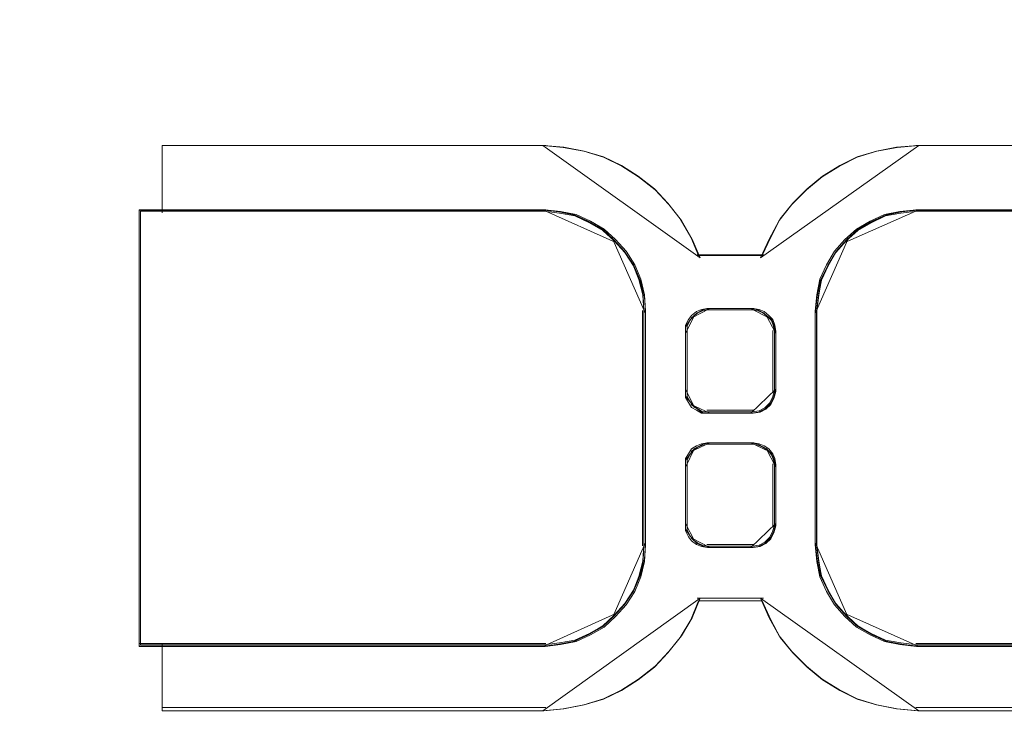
# Model space of a CAD drawing. Header units: millimetres. Extents: x -1290 to 1795, y -4192 to -1311.
# Tile 43 of 256: x 553.41 to 558.93, y -3300.16 to -3296.29. Entities that reach past the tile are written whole.
import ezdxf

# ---------------------------------------------------------------- set-up
doc = ezdxf.new("R2010")
doc.units = ezdxf.units.MM
doc.layers.add('$EL_istn', color=7, linetype='Continuous', lineweight=15)
doc.layers.add('Aparatura', color=7, linetype='Continuous', lineweight=13)
doc.styles.get("Standard").update_dxf_attribs({"font": 'ARIALN.TTF', "width": 0.8})
doc.dimstyles.new('100', dxfattribs={"dimtxt": 15, "dimasz": 10, "dimexe": 1.25, "dimexo": 0.625, "dimtad": 1, "dimdec": 0, "dimtxsty": 'Standard', "dimblk": 'OBLIQUE', "dimcen": 2.5, "dimadec": 0, "dimazin": 0, "dimtfac": 1, "dimtdec": 0, "dimtmove": 0, "dimatfit": 3, "dimldrblk": 'NONE', "dimfxl": 1, "dimarcsym": 0})

# ---------------------------------------------------------------- blocks, each defined once
blk = doc.blocks.new('_Oblique')
at = {"color": 0, "linetype": 'ByBlock', "lineweight": -2}
blk.add_line((-0.5, -0.5), (0.5, 0.5), dxfattribs=at)
blk = doc.blocks.new('*D43')
at = {"layer": '$EL_istn', "color": 0, "linetype": 'Continuous', "lineweight": -2, "ltscale": 0.1}
for p, q in [((605.2914, -3294.7164), (605.2914, -3319.5177)), ((518.0914, -3296.8148), (518.0914, -3319.5177)), ((518.0914, -3318.2677), (605.2914, -3318.2677))]:
    blk.add_line(p, q, dxfattribs=at)
at = {"layer": 'Defpoints', "color": 0}
for p in [(605.2914, -3294.0914), (518.0914, -3296.1898), (605.2914, -3318.2677)]:
    blk.add_point(p, dxfattribs=at)
at = {"layer": '$EL_istn', "color": 0, "linetype": 'ByBlock', "lineweight": -2, "xscale": 5, "yscale": 5, "zscale": 5, "rotation": 180}
blk.add_blockref('_Oblique', (518.0914, -3318.2677), dxfattribs=at)
at = {"layer": '$EL_istn', "color": 0, "linetype": 'ByBlock', "lineweight": -2, "xscale": 5, "yscale": 5, "zscale": 5}
blk.add_blockref('_Oblique', (605.2914, -3318.2677), dxfattribs=at)
at = {"layer": '$EL_istn', "color": 0, "lineweight": 5, "insert": (561.6914, -3313.5581), "char_height": 8, "attachment_point": 5}
blk.add_mtext('436', dxfattribs=at)
blk = doc.blocks.new('_None')

msp = doc.modelspace()

# ---------------------------------------------------------------- linework, layer by layer
at = {"layer": 'Aparatura', "lineweight": 13}
for points in [[(560.5147, -3300.1571), (558.4415, -3300.1571), (558.323, -3300.1463), (558.2099, -3300.1247), (558.1022, -3300.0922), (558.0053, -3300.0436), (557.9084, -3299.9841), (557.8222, -3299.9139), (557.7415, -3299.8328), (557.6714, -3299.7463), (557.6176, -3299.649), (557.5691, -3299.5409), (557.5691, -3299.5409), (557.5638, -3299.5409), (557.5422, -3299.5409), (557.5045, -3299.5409), (557.3914, -3299.5409), (557.2191, -3299.5409), (557.2137, -3299.5409), (557.1707, -3299.649), (557.1114, -3299.7463), (557.0414, -3299.8328), (556.966, -3299.9139), (556.8745, -3299.9841), (556.7829, -3300.0436), (556.6806, -3300.0922), (556.5729, -3300.1247), (556.4599, -3300.1463), (556.3468, -3300.1571), (554.209, -3300.1571), (554.209, -3300.1517), (554.209, -3300.1409), (554.209, -3300.0976), (554.209, -3300.0976), (554.209, -3300.0922), (554.209, -3300.0868), (554.209, -3300.076), (554.209, -3300.0436), (554.209, -3300.0328), (554.209, -3300.0328), (554.209, -3300.0166), (554.209, -3300.0003), (554.209, -3299.9949), (554.209, -3299.9949), (554.209, -3299.8004), (554.209, -3299.795), (554.0851, -3299.795), (554.0797, -3299.795), (554.0797, -3299.7896), (554.0797, -3298.6329), (554.0797, -3297.8384), (554.0797, -3297.5466), (554.0797, -3297.4168), (554.0797, -3297.379), (554.0797, -3297.3628), (554.0797, -3297.352), (554.0851, -3297.352), (554.209, -3297.352), (554.209, -3297.3466), (554.209, -3297.3358), (554.209, -3297.3033), (554.209, -3297.152), (554.209, -3297.152), (554.209, -3297.1466), (554.209, -3297.1304), (554.209, -3297.1142), (554.209, -3297.1142), (554.209, -3297.1088), (554.209, -3297.098), (554.209, -3297.0547), (554.209, -3297.0547), (554.209, -3297.0439), (554.209, -3297.0385), (554.209, -3296.9953), (554.209, -3296.9899), (556.3468, -3296.9899), (556.4599, -3297.0007), (556.5729, -3297.0223), (556.6806, -3297.0547), (556.7829, -3297.1034), (556.8745, -3297.1628), (556.966, -3297.2331), (557.0414, -3297.3142), (557.1114, -3297.4006), (557.1707, -3297.5033), (557.2137, -3297.606), (557.2191, -3297.606), (557.3914, -3297.606), (557.5045, -3297.606), (557.5422, -3297.606), (557.5638, -3297.606), (557.5691, -3297.606), (557.5691, -3297.606), (557.6176, -3297.5033), (557.6714, -3297.4006), (557.7415, -3297.3142), (557.8222, -3297.2331), (557.9084, -3297.1628), (558.0053, -3297.1034), (558.1022, -3297.0547), (558.2099, -3297.0223), (558.323, -3297.0007), (558.4415, -3296.9899), (560.5739, -3296.9899)], [(560.5745, -3296.9899), (558.4417, -3296.9899), (558.3232, -3297.0007), (558.2101, -3297.0223), (558.1024, -3297.0547), (558.0054, -3297.1034), (557.9085, -3297.1628), (557.8223, -3297.2331), (557.7415, -3297.3142), (557.6715, -3297.4006), (557.6176, -3297.5033), (557.5692, -3297.606), (557.5692, -3297.606), (557.5638, -3297.606), (557.5422, -3297.606), (557.5045, -3297.606), (557.3914, -3297.606), (557.2191, -3297.606), (557.2137, -3297.606), (557.1706, -3297.5033), (557.1114, -3297.4006), (557.0414, -3297.3142), (556.966, -3297.2331), (556.8744, -3297.1628), (556.7828, -3297.1034), (556.6805, -3297.0547), (556.5728, -3297.0223), (556.4597, -3297.0007), (556.3466, -3296.9899), (554.2084, -3296.9899), (554.2084, -3296.9953), (554.2084, -3297.0385), (554.2084, -3297.0439), (554.2084, -3297.0547), (554.2084, -3297.0547), (554.2084, -3297.098), (554.2084, -3297.1088), (554.2084, -3297.1142), (554.2084, -3297.1142), (554.2084, -3297.1304), (554.2084, -3297.1466), (554.2084, -3297.152), (554.2084, -3297.152), (554.2084, -3297.3033), (554.2084, -3297.3358), (554.2084, -3297.3466), (554.2084, -3297.352), (556.3466, -3297.352), (556.4327, -3297.3628), (556.5189, -3297.379), (556.5997, -3297.4168), (556.6751, -3297.4601), (556.7397, -3297.5195), (556.799, -3297.5844), (556.8475, -3297.6601), (556.8798, -3297.7411), (556.9013, -3297.8276), (556.9067, -3297.9195), (556.9067, -3298.8924), (556.9067, -3299.114), (556.9067, -3299.1842), (556.9067, -3299.2166), (556.9067, -3299.2275), (556.9067, -3299.2275), (556.9013, -3299.3193), (556.8798, -3299.4058), (556.8475, -3299.4869), (556.799, -3299.5626), (556.7397, -3299.6274), (556.6751, -3299.6869), (556.5997, -3299.7301), (556.5189, -3299.7679), (556.4327, -3299.7842), (556.3466, -3299.795), (554.2084, -3299.795), (554.2084, -3299.8004), (554.2084, -3299.9949), (554.2084, -3299.9949), (554.2084, -3300.0003), (554.2084, -3300.0166), (554.2084, -3300.0328), (554.2084, -3300.0328), (554.2084, -3300.0436), (554.2084, -3300.076), (554.2084, -3300.0868), (554.2084, -3300.0922), (554.2084, -3300.0976), (554.2084, -3300.0976), (554.2084, -3300.1409), (554.2084, -3300.1517), (554.2084, -3300.1571), (556.3466, -3300.1571), (556.4597, -3300.1463), (556.5728, -3300.1247), (556.6805, -3300.0922), (556.7828, -3300.0436), (556.8744, -3299.9841), (556.966, -3299.9139), (557.0414, -3299.8328), (557.1114, -3299.7463), (557.1706, -3299.649), (557.2137, -3299.5409), (557.2191, -3299.5409), (557.3914, -3299.5409), (557.5045, -3299.5409), (557.5422, -3299.5409), (557.5638, -3299.5409), (557.5692, -3299.5409), (557.5692, -3299.5409), (557.6176, -3299.649), (557.6715, -3299.7463), (557.7415, -3299.8328), (557.8223, -3299.9139), (557.9085, -3299.9841), (558.0054, -3300.0436), (558.1024, -3300.0922), (558.2101, -3300.1247), (558.3232, -3300.1463), (558.4417, -3300.1571), (560.5153, -3300.1571)], [(560.5734, -3297.3502), (558.4336, -3297.3502), (558.4336, -3297.3502), (558.3417, -3297.361), (558.2553, -3297.3773), (558.1742, -3297.4152), (558.0986, -3297.4585), (558.0337, -3297.518), (557.9743, -3297.583), (557.9311, -3297.6588), (557.8932, -3297.74), (557.877, -3297.8266), (557.8662, -3297.9186), (557.8662, -3298.8931), (557.8662, -3299.115), (557.8662, -3299.1854), (557.8662, -3299.2179), (557.8662, -3299.2287), (557.8662, -3299.2287), (557.8662, -3299.2287), (557.877, -3299.3207), (557.8932, -3299.4073), (557.9311, -3299.4885), (557.9743, -3299.5643), (558.0337, -3299.6293), (558.0986, -3299.6888), (558.1742, -3299.7321), (558.2553, -3299.77), (558.3417, -3299.7863), (558.4336, -3299.7971), (558.4336, -3299.7971), (560.5734, -3299.7971)], [(560.566, -3297.3585), (558.4388, -3297.3585), (558.4388, -3297.3585), (558.3475, -3297.3692), (558.2616, -3297.3853), (558.181, -3297.423), (558.1058, -3297.466), (558.0413, -3297.5251), (557.9823, -3297.5896), (557.9393, -3297.6649), (557.9017, -3297.7455), (557.8856, -3297.8316), (557.8748, -3297.923), (557.8748, -3298.8907), (557.8748, -3299.1111), (557.8748, -3299.181), (557.8748, -3299.2132), (557.8748, -3299.224), (557.8748, -3299.224), (557.8748, -3299.224), (557.8856, -3299.3154), (557.9017, -3299.4014), (557.9393, -3299.482), (557.9823, -3299.5573), (558.0413, -3299.6218), (558.1058, -3299.681), (558.181, -3299.724), (558.2616, -3299.7616), (558.3475, -3299.7777), (558.4388, -3299.7885), (558.4388, -3299.7885), (560.566, -3299.7885)], [(560.5745, -3299.795), (558.4417, -3299.795), (558.4417, -3299.795), (558.3501, -3299.7842), (558.264, -3299.7679), (558.1832, -3299.7301), (558.1078, -3299.6869), (558.0431, -3299.6274), (557.9839, -3299.5626), (557.9408, -3299.4869), (557.9408, -3299.4869), (557.9031, -3299.4058), (557.8869, -3299.3193), (557.8762, -3299.2275), (557.8762, -3299.2275), (557.8762, -3299.2166), (557.8762, -3299.1842), (557.8762, -3299.114), (557.8762, -3298.8924), (557.8762, -3297.9195), (557.8869, -3297.8276), (557.9031, -3297.7411), (557.9408, -3297.6601), (557.9839, -3297.5844), (558.0431, -3297.5195), (558.1078, -3297.4601), (558.1832, -3297.4168), (558.264, -3297.379), (558.3501, -3297.3628), (558.4417, -3297.352), (558.4417, -3297.352), (560.5745, -3297.352)]]:
    msp.add_lwpolyline(points, dxfattribs=at)
for points in [[(556.358, -3296.9899), (554.2084, -3296.9899), (556.358, -3296.9899)], [(554.2084, -3296.9899), (554.2084, -3296.9967), (554.2084, -3297.0513), (554.2084, -3297.0581), (554.2084, -3297.0718), (554.2084, -3296.9899)], [(557.2227, -3297.62), (557.1788, -3297.515), (557.1186, -3297.41), (557.0474, -3297.3215), (556.9707, -3297.2386), (556.8776, -3297.1667), (556.7845, -3297.1059), (556.6804, -3297.0562), (556.5709, -3297.023), (556.4558, -3297.0009), (556.3408, -3296.9899), (557.2227, -3297.62)], [(558.4474, -3296.9899), (558.327, -3297.0009), (558.2119, -3297.023), (558.1024, -3297.0562), (558.0038, -3297.1059), (557.9052, -3297.1667), (557.8176, -3297.2386), (557.7355, -3297.3215), (557.6643, -3297.41), (557.6095, -3297.515), (557.5602, -3297.62), (558.4474, -3296.9899)], [(558.4302, -3296.9899), (560.5745, -3296.9899), (558.4302, -3296.9899)], [(554.2084, -3297.0545), (554.2084, -3297.0545), (554.2084, -3297.1099), (554.2084, -3297.1238), (554.2084, -3297.1307), (554.2084, -3297.0545)], [(554.2084, -3297.1138), (554.2084, -3297.1138), (554.2084, -3297.1372), (554.2084, -3297.1606), (554.2084, -3297.1684), (554.2084, -3297.1684), (554.2084, -3297.1138)], [(554.2084, -3297.1512), (554.2084, -3297.3148), (554.2084, -3297.3499), (554.2084, -3297.3616), (554.2084, -3297.3674), (554.2084, -3297.1512)], [(554.0797, -3299.7971), (554.0797, -3299.7917), (554.0797, -3298.6332), (554.0797, -3297.8374), (554.0797, -3297.5451), (554.0797, -3297.4152), (554.0797, -3297.3773), (554.0797, -3297.361), (554.0797, -3297.3502), (554.0797, -3299.7971)], [(554.0797, -3297.3502), (554.0858, -3297.3502), (554.2256, -3297.3502), (554.0797, -3297.3502)], [(554.0797, -3298.6332), (554.0797, -3299.7917), (554.0797, -3299.7971), (554.0851, -3299.7971), (554.2094, -3299.7971), (556.3547, -3299.7971), (556.4411, -3299.7863), (556.5276, -3299.77), (556.6086, -3299.7321), (556.6843, -3299.6888), (556.7491, -3299.6293), (556.8086, -3299.5643), (556.8572, -3299.4885), (556.8896, -3299.4073), (556.9112, -3299.3207), (556.9166, -3299.2287), (556.9166, -3299.2287), (556.9166, -3299.2179), (556.9166, -3299.1854), (556.9166, -3299.115), (556.9166, -3298.8931), (556.9166, -3297.9186), (556.9112, -3297.8266), (556.8896, -3297.74), (556.8572, -3297.6588), (556.8086, -3297.583), (556.7491, -3297.518), (556.6843, -3297.4585), (556.6086, -3297.4152), (556.5276, -3297.3773), (556.4411, -3297.361), (556.3547, -3297.3502), (554.2094, -3297.3502), (554.0851, -3297.3502), (554.0797, -3297.3502), (554.0797, -3297.361), (554.0797, -3297.3773), (554.0797, -3297.4152), (554.0797, -3297.5451), (554.0797, -3297.8374), (554.0797, -3298.6332)], [(554.088, -3298.6326), (554.088, -3299.7831), (554.088, -3299.7885), (554.0933, -3299.7885), (554.2169, -3299.7885), (556.3494, -3299.7885), (556.4353, -3299.7777), (556.5213, -3299.7616), (556.6019, -3299.724), (556.6771, -3299.681), (556.7415, -3299.6218), (556.8006, -3299.5573), (556.849, -3299.482), (556.8812, -3299.4014), (556.9027, -3299.3154), (556.908, -3299.224), (556.908, -3299.224), (556.908, -3299.2132), (556.908, -3299.181), (556.908, -3299.1111), (556.908, -3298.8907), (556.908, -3297.923), (556.9027, -3297.8316), (556.8812, -3297.7455), (556.849, -3297.6649), (556.8006, -3297.5896), (556.7415, -3297.5251), (556.6771, -3297.466), (556.6019, -3297.423), (556.5213, -3297.3853), (556.4353, -3297.3692), (556.3494, -3297.3585), (554.2169, -3297.3585), (554.0933, -3297.3585), (554.088, -3297.3585), (554.088, -3297.3692), (554.088, -3297.3853), (554.088, -3297.423), (554.088, -3297.552), (554.088, -3297.8423), (554.088, -3298.6326)], [(554.2084, -3297.3502), (556.358, -3297.3502), (554.2084, -3297.3502)], [(556.75, -3297.5341), (556.6828, -3297.4689), (556.6043, -3297.4214), (556.5202, -3297.3799), (556.4305, -3297.3621), (556.3408, -3297.3502), (556.75, -3297.5341)], [(558.4474, -3297.3502), (558.3522, -3297.3621), (558.2626, -3297.3799), (558.1785, -3297.4214), (558.1001, -3297.4689), (558.0328, -3297.5341), (558.4474, -3297.3502)], [(558.4302, -3297.3502), (558.4302, -3297.3502), (560.5745, -3297.3502), (558.4302, -3297.3502)], [(556.9166, -3297.9318), (556.9107, -3297.8365), (556.887, -3297.7468), (556.8514, -3297.6627), (556.7981, -3297.5842), (556.7328, -3297.5169), (556.9166, -3297.9318)], [(558.05, -3297.5169), (557.9848, -3297.5842), (557.9374, -3297.6627), (557.8959, -3297.7468), (557.8781, -3297.8365), (557.8662, -3297.9318), (558.05, -3297.5169)], [(557.2055, -3297.6028), (557.2111, -3297.6028), (557.3914, -3297.6028), (557.5098, -3297.6028), (557.5492, -3297.6028), (557.5718, -3297.6028), (557.5774, -3297.6028), (557.5774, -3297.6028), (557.2055, -3297.6028)], [(556.8994, -3297.9146), (556.8994, -3298.895), (556.8994, -3299.1183), (556.8994, -3299.1891), (556.8994, -3299.2218), (556.8994, -3299.2327), (556.8994, -3299.2327), (556.8994, -3297.9146)], [(557.1413, -3298.0312), (557.1413, -3298.2804), (557.1413, -3298.3358), (557.1413, -3298.3579), (557.1413, -3298.3635), (557.1413, -3298.369), (557.1413, -3298.4022), (557.158, -3298.4299), (557.1747, -3298.4576), (557.2024, -3298.4742), (557.2302, -3298.4908), (557.2636, -3298.4908), (557.5191, -3298.4908), (557.558, -3298.4853), (557.5914, -3298.4687), (557.6191, -3298.441), (557.6358, -3298.4078), (557.6469, -3298.369), (557.6469, -3298.3635), (557.6469, -3298.3579), (557.6469, -3298.3358), (557.6469, -3298.2804), (557.6469, -3298.0312), (557.6414, -3297.998), (557.6303, -3297.9647), (557.608, -3297.9426), (557.5803, -3297.9204), (557.5525, -3297.9094), (557.5191, -3297.9038), (557.2636, -3297.9038), (557.2302, -3297.9094), (557.2024, -3297.9204), (557.1747, -3297.9426), (557.158, -3297.9647), (557.1413, -3297.998), (557.1413, -3298.0312)], [(557.5191, -3298.4908), (557.2636, -3298.4908), (557.2302, -3298.4908), (557.2024, -3298.4742), (557.1747, -3298.4576), (557.158, -3298.4299), (557.1413, -3298.4022), (557.1413, -3298.369), (557.1413, -3298.3635), (557.1413, -3298.3579), (557.1413, -3298.3358), (557.1413, -3298.2804), (557.1413, -3298.0312), (557.1413, -3297.998), (557.158, -3297.9647), (557.1747, -3297.9426), (557.2024, -3297.9204), (557.2302, -3297.9094), (557.2636, -3297.9038), (557.5191, -3297.9038), (557.5525, -3297.9094), (557.5803, -3297.9204), (557.608, -3297.9426), (557.6303, -3297.9647), (557.6414, -3297.998), (557.6469, -3298.0312), (557.6469, -3298.2804), (557.6469, -3298.3358), (557.6469, -3298.3579), (557.6469, -3298.3635), (557.6469, -3298.369), (557.6358, -3298.4078), (557.6191, -3298.441), (557.5914, -3298.4687), (557.558, -3298.4853), (557.5191, -3298.4908)], [(557.1496, -3298.0358), (557.1496, -3298.2778), (557.1496, -3298.3316), (557.1496, -3298.3531), (557.1496, -3298.3585), (557.1496, -3298.3639), (557.1496, -3298.3962), (557.1657, -3298.4231), (557.1818, -3298.45), (557.2087, -3298.4661), (557.2356, -3298.4822), (557.2678, -3298.4822), (557.5151, -3298.4822), (557.5527, -3298.4768), (557.5849, -3298.4607), (557.6118, -3298.4338), (557.6279, -3298.4015), (557.6387, -3298.3639), (557.6387, -3298.3585), (557.6387, -3298.3531), (557.6387, -3298.3316), (557.6387, -3298.2778), (557.6387, -3298.0358), (557.6333, -3298.0035), (557.6226, -3297.9712), (557.6011, -3297.9497), (557.5742, -3297.9282), (557.5473, -3297.9175), (557.5151, -3297.9121), (557.2678, -3297.9121), (557.2356, -3297.9175), (557.2087, -3297.9282), (557.1818, -3297.9497), (557.1657, -3297.9712), (557.1496, -3298.0035), (557.1496, -3298.0358)], [(557.2764, -3297.9038), (557.2377, -3297.9117), (557.2055, -3297.9274), (557.1732, -3297.9588), (557.2764, -3297.9038)], [(557.2592, -3297.9038), (557.5237, -3297.9038), (557.2592, -3297.9038)], [(557.6093, -3297.9588), (557.5772, -3297.9274), (557.545, -3297.9117), (557.5065, -3297.9038), (557.6093, -3297.9588)], [(557.8662, -3297.9146), (557.8662, -3298.895), (557.8662, -3299.1183), (557.8662, -3299.1891), (557.8662, -3299.2218), (557.8662, -3299.2327), (557.8662, -3299.2327), (557.8662, -3297.9146)], [(557.1904, -3297.9415), (557.1659, -3297.9673), (557.1413, -3298.006), (557.1413, -3298.0446), (557.1904, -3297.9415)], [(557.6469, -3298.0446), (557.6391, -3298.006), (557.6236, -3297.9673), (557.5925, -3297.9415), (557.6469, -3298.0446)], [(557.1413, -3298.0274), (557.1413, -3298.2821), (557.1413, -3298.3387), (557.1413, -3298.3613), (557.1413, -3298.367), (557.1413, -3298.3727), (557.1413, -3298.0274)], [(557.6301, -3298.0274), (557.6301, -3298.2821), (557.6301, -3298.3387), (557.6301, -3298.3613), (557.6301, -3298.367), (557.6301, -3298.3727), (557.6301, -3298.0274)], [(557.1413, -3298.3554), (557.1413, -3298.3941), (557.1659, -3298.4263), (557.1904, -3298.4585), (557.1413, -3298.3554)], [(557.5065, -3298.4908), (557.5492, -3298.4847), (557.5859, -3298.4662), (557.6164, -3298.4354), (557.6347, -3298.3985), (557.6469, -3298.3554), (557.5065, -3298.4908)], [(557.1732, -3298.4413), (557.2055, -3298.4661), (557.2377, -3298.4908), (557.2764, -3298.4908), (557.1732, -3298.4413)], [(557.2592, -3298.4736), (557.5237, -3298.4736), (557.2592, -3298.4736)], [(557.5191, -3298.6565), (557.2636, -3298.6565), (557.2302, -3298.662), (557.2024, -3298.6731), (557.1747, -3298.6897), (557.158, -3298.7174), (557.1413, -3298.7451), (557.1413, -3298.7783), (557.1413, -3299.033), (557.1413, -3299.0884), (557.1413, -3299.105), (557.1413, -3299.1161), (557.1413, -3299.1217), (557.1413, -3299.1493), (557.158, -3299.1826), (557.1747, -3299.2047), (557.2024, -3299.2269), (557.2302, -3299.238), (557.2636, -3299.2435), (557.5191, -3299.2435), (557.558, -3299.238), (557.5914, -3299.2213), (557.6191, -3299.1937), (557.6358, -3299.1604), (557.6469, -3299.1217), (557.6469, -3299.1161), (557.6469, -3299.105), (557.6469, -3299.0884), (557.6469, -3299.033), (557.6469, -3298.7783), (557.6414, -3298.7451), (557.6303, -3298.7174), (557.608, -3298.6897), (557.5803, -3298.6731), (557.5525, -3298.662), (557.5191, -3298.6565)], [(557.6469, -3299.1217), (557.6358, -3299.1604), (557.6191, -3299.1937), (557.5914, -3299.2213), (557.558, -3299.238), (557.5191, -3299.2435), (557.2636, -3299.2435), (557.2302, -3299.238), (557.2024, -3299.2269), (557.1747, -3299.2047), (557.158, -3299.1826), (557.1413, -3299.1493), (557.1413, -3299.1217), (557.1413, -3299.1161), (557.1413, -3299.105), (557.1413, -3299.0884), (557.1413, -3299.033), (557.1413, -3298.7783), (557.1413, -3298.7451), (557.158, -3298.7174), (557.1747, -3298.6897), (557.2024, -3298.6731), (557.2302, -3298.662), (557.2636, -3298.6565), (557.5191, -3298.6565), (557.5525, -3298.662), (557.5803, -3298.6731), (557.608, -3298.6897), (557.6303, -3298.7174), (557.6414, -3298.7451), (557.6469, -3298.7783), (557.6469, -3299.033), (557.6469, -3299.0884), (557.6469, -3299.105), (557.6469, -3299.1161), (557.6469, -3299.1217)], [(557.1904, -3298.6884), (557.1659, -3298.7208), (557.1413, -3298.7531), (557.1413, -3298.7919), (557.1904, -3298.6884)], [(557.5151, -3298.6647), (557.2678, -3298.6647), (557.2356, -3298.6701), (557.2087, -3298.6809), (557.1818, -3298.697), (557.1657, -3298.7239), (557.1496, -3298.7508), (557.1496, -3298.7831), (557.1496, -3299.0305), (557.1496, -3299.0843), (557.1496, -3299.1004), (557.1496, -3299.1112), (557.1496, -3299.1165), (557.1496, -3299.1434), (557.1657, -3299.1757), (557.1818, -3299.1972), (557.2087, -3299.2187), (557.2356, -3299.2295), (557.2678, -3299.2349), (557.5151, -3299.2349), (557.5527, -3299.2295), (557.5849, -3299.2134), (557.6118, -3299.1865), (557.6279, -3299.1542), (557.6387, -3299.1165), (557.6387, -3299.1112), (557.6387, -3299.1004), (557.6387, -3299.0843), (557.6387, -3299.0305), (557.6387, -3298.7831), (557.6333, -3298.7508), (557.6226, -3298.7239), (557.6011, -3298.697), (557.5742, -3298.6809), (557.5473, -3298.6701), (557.5151, -3298.6647)], [(557.2764, -3298.6565), (557.2377, -3298.6647), (557.2055, -3298.6811), (557.1732, -3298.7057), (557.2764, -3298.6565)], [(557.2592, -3298.6565), (557.5237, -3298.6565), (557.2592, -3298.6565)], [(557.6093, -3298.7057), (557.5772, -3298.6811), (557.545, -3298.6647), (557.5065, -3298.6565), (557.6093, -3298.7057)], [(557.6469, -3298.7919), (557.6391, -3298.7531), (557.6236, -3298.7208), (557.5925, -3298.6884), (557.6469, -3298.7919)], [(557.1413, -3298.7747), (557.1413, -3299.0345), (557.1413, -3299.091), (557.1413, -3299.108), (557.1413, -3299.1193), (557.1413, -3299.1249), (557.1413, -3298.7747)], [(557.6301, -3298.7747), (557.6301, -3299.0345), (557.6301, -3299.091), (557.6301, -3299.108), (557.6301, -3299.1193), (557.6301, -3299.1249), (557.6301, -3298.7747)], [(557.1413, -3299.1081), (557.1413, -3299.1406), (557.1659, -3299.1797), (557.1904, -3299.2058), (557.1413, -3299.1081)], [(557.5065, -3299.2435), (557.5492, -3299.2373), (557.5859, -3299.2189), (557.6164, -3299.1881), (557.6347, -3299.1511), (557.6469, -3299.1081), (557.5065, -3299.2435)], [(557.1732, -3299.1885), (557.2055, -3299.2199), (557.2377, -3299.2356), (557.2764, -3299.2435), (557.1732, -3299.1885)], [(556.7328, -3299.6304), (556.7981, -3299.5631), (556.8514, -3299.4846), (556.887, -3299.4005), (556.9107, -3299.3108), (556.9166, -3299.2155), (556.7328, -3299.6304)], [(557.2592, -3299.2262), (557.5237, -3299.2262), (557.2592, -3299.2262)], [(557.8662, -3299.2155), (557.8781, -3299.3108), (557.8959, -3299.4005), (557.9374, -3299.4846), (557.9848, -3299.5631), (558.05, -3299.6304), (557.8662, -3299.2155)], [(556.3408, -3300.1571), (556.4558, -3300.146), (556.5709, -3300.1239), (556.6804, -3300.0908), (556.7845, -3300.0411), (556.8776, -3299.9803), (556.9707, -3299.9085), (557.0474, -3299.8256), (557.1186, -3299.7372), (557.1788, -3299.6378), (557.2227, -3299.5273), (556.3408, -3300.1571)], [(557.2055, -3299.5273), (557.2111, -3299.5273), (557.3914, -3299.5273), (557.5098, -3299.5273), (557.5492, -3299.5273), (557.5718, -3299.5273), (557.5774, -3299.5273), (557.5774, -3299.5273), (557.2055, -3299.5273)], [(557.5602, -3299.5273), (557.6095, -3299.6378), (557.6643, -3299.7372), (557.7355, -3299.8256), (557.8176, -3299.9085), (557.9052, -3299.9803), (558.0038, -3300.0411), (558.1024, -3300.0908), (558.2119, -3300.1239), (558.327, -3300.146), (558.4474, -3300.1571), (557.5602, -3299.5273)], [(556.3408, -3299.7971), (556.4305, -3299.7852), (556.5202, -3299.7674), (556.6043, -3299.7259), (556.6828, -3299.6784), (556.75, -3299.6132), (556.3408, -3299.7971)], [(558.0328, -3299.6132), (558.1001, -3299.6784), (558.1785, -3299.7259), (558.2626, -3299.7674), (558.3522, -3299.7852), (558.4474, -3299.7971), (558.0328, -3299.6132)], [(554.0797, -3299.7799), (554.0858, -3299.7799), (554.2256, -3299.7799), (554.0797, -3299.7799)], [(554.2084, -3299.7799), (556.358, -3299.7799), (554.2084, -3299.7799)], [(554.2084, -3299.7799), (554.2084, -3299.7857), (554.2084, -3299.9958), (554.2084, -3299.7799)], [(558.4302, -3299.7799), (558.4302, -3299.7799), (560.5745, -3299.7799), (558.4302, -3299.7799)], [(554.2084, -3300.0335), (554.2084, -3300.0335), (554.2084, -3300.0099), (554.2084, -3299.9864), (554.2084, -3299.9785), (554.2084, -3299.9785), (554.2084, -3300.0335)], [(554.2084, -3300.0163), (554.2084, -3300.0299), (554.2084, -3300.0709), (554.2084, -3300.0845), (554.2084, -3300.0913), (554.2084, -3300.0982), (554.2084, -3300.0163)], [(554.2084, -3300.0809), (554.2084, -3300.0809), (554.2084, -3300.1363), (554.2084, -3300.1502), (554.2084, -3300.1571), (554.2084, -3300.0809)], [(554.2084, -3300.1398), (556.358, -3300.1398), (554.2084, -3300.1398)], [(560.5154, -3300.1398), (558.4302, -3300.1398), (560.5154, -3300.1398)]]:
    msp.add_lwpolyline(points, close=True, dxfattribs=at)

# ---------------------------------------------------------------- dimensions: what is measured, and where the dimension line sits
at = {"layer": '$EL_istn', "linetype": 'Continuous', "lineweight": 5, "ltscale": 0.1}
dim = msp.add_linear_dim(base=(605.2914, -3318.2677), p1=(518.0914, -3296.1898), p2=(605.2914, -3294.0914), dimstyle='100', override={"dimtxt": 8, "dimasz": 5, "dimlfac": 5, "dimfxl": 35, "dimfxlon": 0}, dxfattribs=at)
dim.commit()
dim.dimension.update_dxf_attribs({"geometry": '*D43', "text_midpoint": (561.6914, -3313.5581)})

doc.saveas('drawing.dxf')
